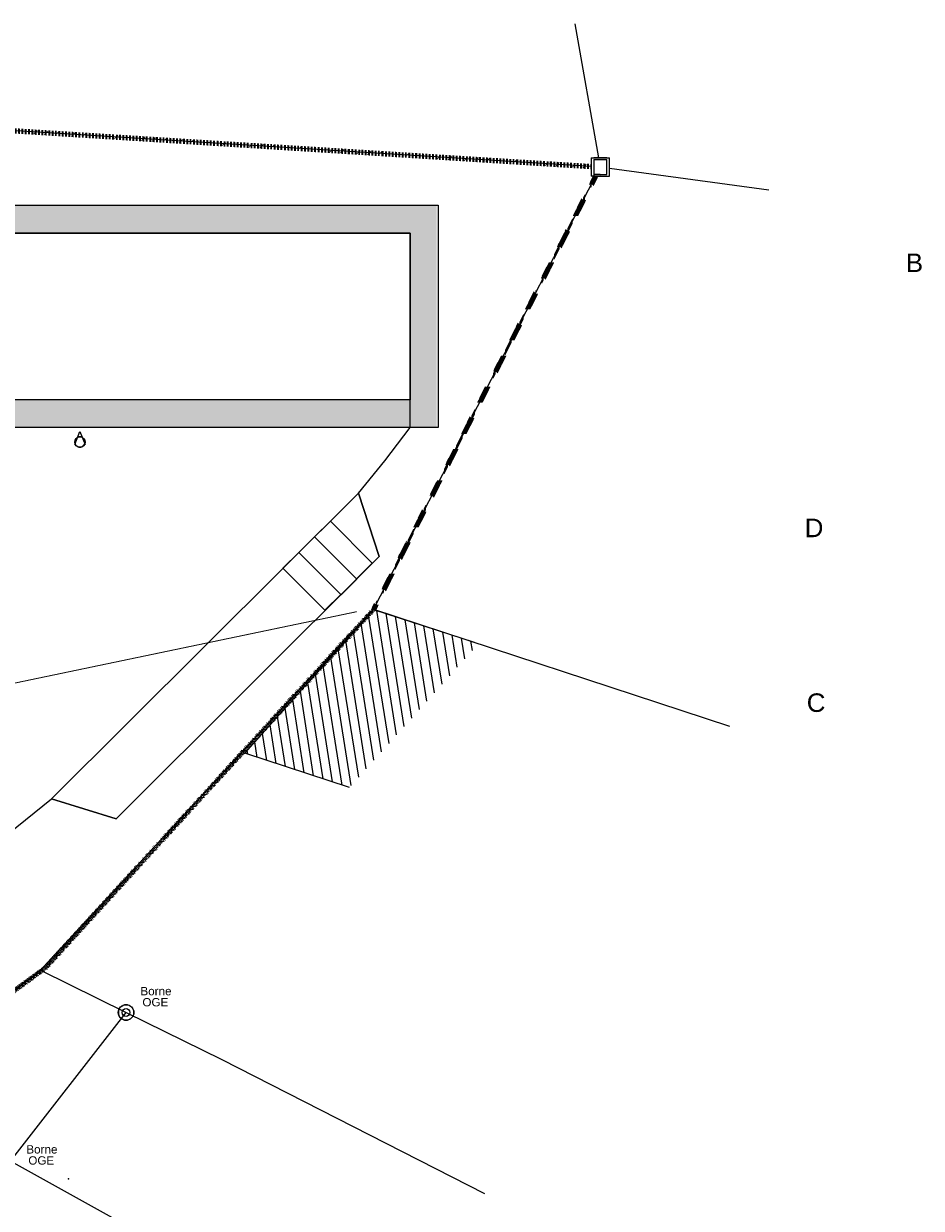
# Model space of a CAD drawing. Header units: centimetres. Extents: x -11246 to 29725, y -11714 to 13666.
# Tile 18 of 79: x 3519 to 4003, y 2167 to 2806. Entities that reach past the tile are written whole.
import ezdxf
from ezdxf.lldxf.tags import DXFTag

# ---------------------------------------------------------------- set-up
doc = ezdxf.new("R2010")
doc.units = ezdxf.units.CM
doc.linetypes.add('Centre 2', pattern=[0.03175, 0.00635, -0.004763, 0.015875, -0.004763])
doc.linetypes.add('IMPORT-BORDCHAUSSEE', pattern=[0])
for name, color, linetype, lineweight in [('0- Cloture', 7, 'Continuous', 5), ('BATI', 7, 'Continuous', 5), ('Caches des symboles', 7, 'Continuous', 5), ('COV_EPURES', 7, 'Continuous', 5), ('HACH-BATI', 7, 'Continuous', 5), ('Réseaux divers - BT - Réseau', 1, 'Texte-BT', 0), ('Terrain - Points', 54, 'Continuous', 0)]:
    doc.layers.add(name, color=color, linetype=linetype, lineweight=lineweight)
doc.layers.add('0- Coupes', color=7, linetype='Continuous')
for name, color, linetype, lineweight, true_color in [('0- Parking', 9, 'Continuous', 5, 0x808080), ('0- Piste', 5, 'Continuous', 5, 0x0000ff), ('BORNE-ANCIENNE', 7, 'Continuous', 5, 0x003f7f), ('CADASTRE', 190, 'IMPORT-BORDCHAUSSEE', 5, 0x7f00ff), ('INACTIF', 4, 'Continuous', 5, 0x00ffff), ('POLYGO', 7, 'Continuous', 5, 0xa50000), ('VERDI_CLOTURE LIMITE DE PROPRIETE', 1, 'Continuous', 5, 0xff0000)]:
    doc.layers.add(name, color=color, linetype=linetype, lineweight=lineweight, true_color=true_color)
doc.styles.add('Arial_1', font='arial.ttf', dxfattribs={"height": 0.45})
doc.styles.add('CoteTitreD', font='arial.ttf', dxfattribs={"height": 0.0017})
doc.styles.add('Lignes', font='arial.ttf', dxfattribs={"height": 0.35})
tags = doc.linetypes.add('Texte-BT', pattern='A,5,-0.25,["BT",Lignes,S=1,R=0,X=0,Y=-0.18],-1.25', length=6.5).pattern_tags.tags
tags[15:16] = [DXFTag(74, 4), DXFTag(75, 0), DXFTag(340, '0'), DXFTag(46, 0.0), DXFTag(50, 0.0), DXFTag(44, 0.0), DXFTag(45, 0.0)]
tags[4:5] = [DXFTag(74, 4), DXFTag(75, 0), DXFTag(340, '0'), DXFTag(46, 0.0), DXFTag(50, 0.0), DXFTag(44, 0.0), DXFTag(45, 0.0)]

# ---------------------------------------------------------------- blocks, each defined once
blk = doc.blocks.new('APS_VERDI_PLAN MASSE_V2_REVIT_dwg_zs_cache-14888822-RDC Bâtiment 500')
at = {"layer": 'Caches des symboles', "flags": 128}
blk.add_lwpolyline([(-28.13, -14.571), (-28.231, -14.613), (-28.309, -14.69), (-28.351, -14.792), (-28.351, -14.901), (-28.309, -15.003), (-28.231, -15.08), (-28.13, -15.122), (-28.02, -15.122), (-27.919, -15.08), (-27.841, -15.003), (-27.799, -14.901), (-27.799, -14.792), (-27.841, -14.69), (-27.919, -14.613), (-28.02, -14.571), (-28.13, -14.571)], dxfattribs=at)
blk = doc.blocks.new('APS_VERDI_PLAN MASSE_V2_REVIT_dwg_4-14888823-RDC Bâtiment 500')
at = {"layer": 'INACTIF'}
blk.add_circle((-28.075, -14.847), 0.281, dxfattribs=at)
at = {"layer": 'POLYGO', "flags": 128}
blk.add_lwpolyline([(-28.356, -14.987), (-28.075, -14.284), (-27.794, -14.987)], dxfattribs=at)
blk.add_blockref('APS_VERDI_PLAN MASSE_V2_REVIT_dwg_zs_cache-14888822-RDC Bâtiment 500', (0, 0))
blk = doc.blocks.new('APS_VERDI_PLAN MASSE_V2_REVIT_dwg_zs_cache-14888861-RDC Bâtiment 500')
at = {"layer": 'Caches des symboles', "flags": 128}
blk.add_lwpolyline([(-25.67, -45.224), (-25.822, -45.287), (-25.938, -45.403), (-26, -45.554), (-26, -45.718), (-25.938, -45.869), (-25.822, -45.985), (-25.67, -46.048), (-25.507, -46.048), (-25.355, -45.985), (-25.239, -45.869), (-25.177, -45.718), (-25.177, -45.554), (-25.239, -45.403), (-25.355, -45.287), (-25.507, -45.224)], close=True, dxfattribs=at)
blk = doc.blocks.new('APS_VERDI_PLAN MASSE_V2_REVIT_dwg_STP8-14888862-RDC Bâtiment 500')
at = {"layer": 'BORNE-ANCIENNE'}
for radius in [0.42, 0.21]:
    blk.add_circle((-25.589, -45.636), radius, dxfattribs=at)
blk.add_blockref('APS_VERDI_PLAN MASSE_V2_REVIT_dwg_zs_cache-14888861-RDC Bâtiment 500', (0, 0))
blk = doc.blocks.new('APS_VERDI_PLAN MASSE_V2_REVIT_dwg_COV_ROUE_3D-14888934-RDC Bâtiment 500')
at = {"layer": 'COV_EPURES'}
for p, q in [((-0.5, 0.5), (-0.5, -0.5)), ((-0.5, 0.5), (0, 0.5)), ((0, 0.5), (-0.35, 0.5)), ((-0.35, 0.4), (-0.35, -0.4)), ((-0.35, 0.4), (0, 0.4)), ((0.35, 0.5), (0, 0.5)), ((0, 0.5), (0.5, 0.5)), ((0, 0.4), (0.35, 0.4)), ((0.35, -0.4), (0.35, 0.4)), ((0.5, -0.5), (0.5, 0.5)), ((0, -0.5), (-0.5, -0.5)), ((0, -0.4), (-0.35, -0.4)), ((-0.35, -0.5), (0, -0.5)), ((0, -0.4), (0.35, -0.4)), ((0, -0.5), (0.35, -0.5)), ((0, -0.5), (0.5, -0.5))]:
    blk.add_line(p, q, dxfattribs=at)

msp = doc.modelspace()

# ---------------------------------------------------------------- hatches: boundary and pattern name
at = {"lineweight": 5, "true_color": 0xcccccc}
msp.add_hatch(color=254, dxfattribs=at).paths.add_polyline_path([(3353.48089, 2588.36142), (3353.45936, 2603.36147), (2417.47536, 2603.36147), (2417.47536, 2693.35904), (3727.3017, 2693.35885), (3727.30177, 2603.36147), (3727.30169, 2588.36147), (3741.52534, 2588.36159), (3741.52534, 2708.2297), (2402.47536, 2708.35904), (2402.47536, 2588.36147), (3323.46596, 2588.36142)])
at = {"lineweight": 5, "true_color": 0xa55200}
h = msp.add_hatch(dxfattribs=at)
h.set_pattern_fill('FP_10', color=34, scale=10, style=0, pattern_type=2)
h.set_pattern_definition([(45, (-19910053.912, -72384736.524), (2.828427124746, 0), [4, 0]), (45, (-19910053.312, -72384736.524), (2.828427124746, 0), [4, 0]), (45, (-19910052.712, -72384736.524), (2.828427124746, 0), [4, 0])])
h.paths.add_polyline_path([(3727.30169, 2588.36147), (3727.30169, 2603.36147), (3353.47013, 2603.36061), (3353.47013, 2588.36147), (3696.082, 2588.36142), (3696.082, 2588.23233)])
at = {"layer": 'HACH-BATI'}
h = msp.add_hatch(dxfattribs=at)
h.set_pattern_fill('FP_2', color=256, scale=10, style=0, pattern_type=2)
h.set_pattern_definition([(99, (-19907822.072, -72396641.444), (-4.70386572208, -0.74501913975), [])])
h.paths.add_polyline_path([(3694.51699, 2394.11219), (3764.0965, 2471.70813), (3707.54838, 2490.2125), (3637.96887, 2412.61656), (3679.44673, 2399.04366)])

# ---------------------------------------------------------------- linework, layer by layer
at = {"layer": '0- Cloture', "flags": 128}
msp.add_lwpolyline([(3402.39126, 2296.68669), (3486.82234, 2350.27208), (3533.72437, 2387.94953), (3568.69088, 2377.11876), (3710.602, 2518.86355), (3699.32377, 2552.98621), (3713.58917, 2570.44484), (3727.30169, 2588.36147), (3727.30169, 2603.36147), (3727.30169, 2693.35885), (2416.69901, 2693.35885), (2416.69901, 2603.23233), (3282.68294, 2603.23233), (3353.47012, 2603.36147), (3353.47012, 2588.36142), (3353.47012, 2558.45189), (3353.47012, 2458.7884), (3353.47012, 2452.2884), (3334.95936, 2452.2884)], dxfattribs=at)
at = {"layer": '0- Parking', "color": 18, "true_color": 0x000000, "flags": 128}
for points in [[(3710.60365, 2518.86519), (3568.69088, 2377.11876), (3533.72437, 2387.94953), (3699.32377, 2552.98621)], [(3698.22868, 2506.72497), (3675.67263, 2529.45621), (3684.19271, 2537.90655), (3706.74875, 2515.17532)], [(3689.97242, 2498.0254), (3667.15256, 2521.00586), (3675.67263, 2529.45621), (3698.49249, 2506.47575)], [(3681.26747, 2489.77264), (3658.63249, 2512.55551), (3667.15256, 2521.00586), (3689.78754, 2498.22299)]]:
    msp.add_lwpolyline(points, close=True, dxfattribs=at)
at = {"layer": '0- Piste', "color": 1, "true_color": 0xff0000, "flags": 128}
for points in [[(2402.47536, 2708.35904), (3742.30169, 2708.35904), (3742.30169, 2588.36147), (2402.47536, 2588.36147)], [(2417.47536, 2693.35904), (3727.30169, 2693.35904), (3727.30169, 2603.36147), (2417.47536, 2603.36147)]]:
    msp.add_lwpolyline(points, close=True, dxfattribs=at)
at = {"layer": 'BATI', "flags": 128}
msp.add_lwpolyline([(3694.51699, 2394.11219), (3637.96887, 2412.61656), (3707.54838, 2490.2125), (3761.79983, 2472.461)], dxfattribs=at)
at = {"layer": 'CADASTRE', "linetype": 'Continuous'}
for p, q in [((3816.11555, 2806.37266), (3828.96966, 2734.02599)), ((3834.85803, 2728.34985), (3920.83029, 2716.72392)), ((3706.87286, 2490.4666), (3899.60872, 2427.2859))]:
    msp.add_line(p, q, dxfattribs=at)
at = {"layer": 'CADASTRE', "linetype": 'Continuous', "flags": 128}
for points in [[(3824.85803, 2729.33575), (2972.5, 2782.14161), (2610.30881, 2764.10863), (2299.15021, 2707.95354)], [(2848.11646, 1827.20797), (3440.30442, 2230.2055), (3527.80555, 2295.48829), (3707.54838, 2490.2125), (3827.29725, 2724.02599)], [(3527.80555, 2295.48829), (3573.97286, 2272.6666), (3625.67286, 2247.2666), (3767.37286, 2174.9666)], [(3797.70548, 2033.40581), (3511.5739, 2192.32874), (3573.97286, 2272.6666)]]:
    msp.add_lwpolyline(points, dxfattribs=at)
at = {"layer": 'Réseaux divers - BT - Réseau', "const_width": 0.5, "flags": 128}
msp.add_lwpolyline([(3247.13762, 2447.60439), (3258.81592, 2447.92419), (3488.07989, 2445.06374), (3698.47661, 2489.0064)], dxfattribs=at)
at = {"layer": 'Terrain - Points'}
msp.add_point((3542.88372, 2182.82318, 0), dxfattribs=at)
at = {"layer": 'VERDI_CLOTURE LIMITE DE PROPRIETE', "linetype": 'Centre 2', "lineweight": 90, "flags": 128}
for points in [[(3325.19189, 2151.86878), (3104.04773, 2275.99777), (2719.08488, 2275.90748), (2405.4661, 2571.29875), (2392.47536, 2606.41193), (2352.07026, 2716.71972), (2610.30881, 2764.10863), (2972.5, 2782.14161), (3824.85803, 2729.33575)], [(3827.29725, 2724.02599), (3707.54838, 2490.2125), (3569.07264, 2339.05748), (3530.21034, 2296.51078), (3432.5866, 2224.95335), (3423.32163, 2218.64832), (3325.19189, 2151.86878)]]:
    msp.add_lwpolyline(points, dxfattribs=at)

# ---------------------------------------------------------------- block references
at = {"xscale": 10, "yscale": 10, "zscale": 10}
for name in ['APS_VERDI_PLAN MASSE_V2_REVIT_dwg_COV_ROUE_3D-14888934-RDC Bâtiment 500', 'APS_VERDI_PLAN MASSE_V2_REVIT_dwg_4-14888823-RDC Bâtiment 500', 'APS_VERDI_PLAN MASSE_V2_REVIT_dwg_STP8-14888862-RDC Bâtiment 500']:
    msp.add_blockref(name, (3829.85803, 2729.02599), dxfattribs=at)

# ---------------------------------------------------------------- texts
at = {"layer": '0- Coupes', "char_height": 10, "attachment_point": 1, "style": 'CoteTitreD'}
for s, insert in [('B ', (3994.70139, 2682.32404)), ('D ', (3940.13284, 2539.22191)), ('C ', (3941.23833, 2444.90401))]:
    msp.add_mtext_dynamic_manual_height_columns(s, width=99.1363899, gutter_width=10, heights=[0], dxfattribs=dict(at, insert=insert))
at = {"layer": 'BORNE-ANCIENNE', "char_height": 4.5, "attachment_point": 1, "line_spacing_factor": 0.941778, "style": 'Arial_1'}
for s, insert, width in [('Borne', (3581.72427, 2286.45537), 20.0537189), ('OGE', (3582.78851, 2280.46758), 16.6930682), ('Borne', (3520.17064, 2201.04783), 20.0537189), ('OGE', (3521.23488, 2195.06004), 16.6930682)]:
    msp.add_mtext(s, dxfattribs=dict(at, insert=insert, width=width))

doc.saveas('drawing.dxf')
